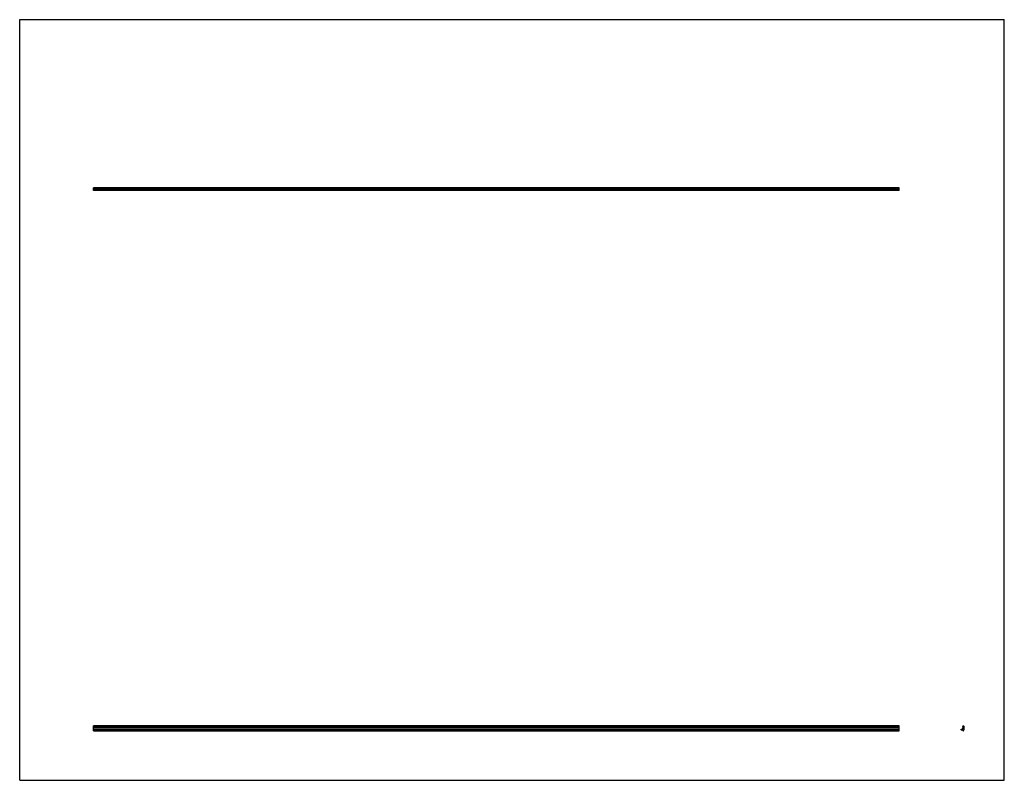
# Model space of a CAD drawing. Header units: inches. Extents: x 0 to 117, y 0 to 91.
import ezdxf

# ---------------------------------------------------------------- set-up
doc = ezdxf.new("R2010")
doc.units = ezdxf.units.IN
doc.header["$LTSCALE"] = 6.453333
doc.header["$MEASUREMENT"] = 0
doc.layers.get('0').update_dxf_attribs({"linetype": 'CONTINUOUS'})

msp = doc.modelspace()

# ---------------------------------------------------------------- linework, layer by layer
at = {"color": 7, "linetype": 'CONTINUOUS'}
for p, q in [((0, 0), (0, 90.67)), ((0, 90.67), (117.33, 90.67)), ((117.33, 0), (117.33, 90.67)), ((8.8, 70.52), (8.8, 70.64)), ((104.8, 70.64), (8.8, 70.64)), ((104.8, 70.54), (8.8, 70.54)), ((104.8, 70.52), (8.8, 70.52)), ((8.8, 70.31), (8.8, 70.51)), ((104.8, 70.52), (104.8, 70.64)), ((104.8, 70.31), (104.8, 70.51)), ((104.8, 70.33), (8.8, 70.33)), ((104.8, 70.31), (8.8, 70.31)), ((8.8, 6.12), (8.8, 6.49)), ((104.8, 6.49), (8.8, 6.49)), ((8.8, 6.4), (104.8, 6.4)), ((104.8, 6.28), (8.8, 6.28)), ((8.8, 5.91), (8.8, 6.1)), ((104.8, 6.1), (8.8, 6.1)), ((8.8, 5.99), (104.8, 5.99)), ((8.8, 5.91), (104.8, 5.91)), ((104.8, 5.99), (104.8, 6.49)), ((104.8, 5.91), (104.8, 5.97)), ((112.19, 6), (112.19, 6.09)), ((112.2, 6.1), (112.38, 6.1)), ((112.38, 5.99), (112.2, 5.99)), ((112.4, 6.42), (112.4, 6.47)), ((112.4, 6.12), (112.4, 6.27)), ((112.4, 5.92), (112.4, 5.97)), ((112.41, 6.49), (112.5, 6.49)), ((112.44, 5.91), (112.41, 5.91)), ((112.44, 6.41), (112.42, 6.4)), ((112.42, 6.28), (112.44, 6.28)), ((112.44, 6.28), (112.44, 6.41)), ((112.46, 5.97), (112.46, 5.92)), ((112.5, 5.99), (112.47, 5.99)), ((112.52, 6.47), (112.52, 6)), ((0, 0), (117.33, 0))]:
    msp.add_line(p, q, dxfattribs=at)
for centre, start, end in [((112.2, 6.09), 96.4286, 180), ((112.2, 6), 180, 263.5714), ((112.38, 6.12), 270, 360), ((112.38, 5.97), 0, 90), ((112.41, 6.47), 96.4286, 180), ((112.41, 6.42), 180, 268.6592), ((112.41, 6.27), 91.3408, 180), ((112.41, 5.92), 180, 263.5714), ((112.44, 5.92), 270, 360), ((112.47, 5.97), 96.4286, 180), ((112.5, 6.47), 0, 90), ((112.5, 6), 270, 360)]:
    msp.add_arc(centre, 0.015, start, end, dxfattribs=at)

doc.saveas('drawing.dxf')
